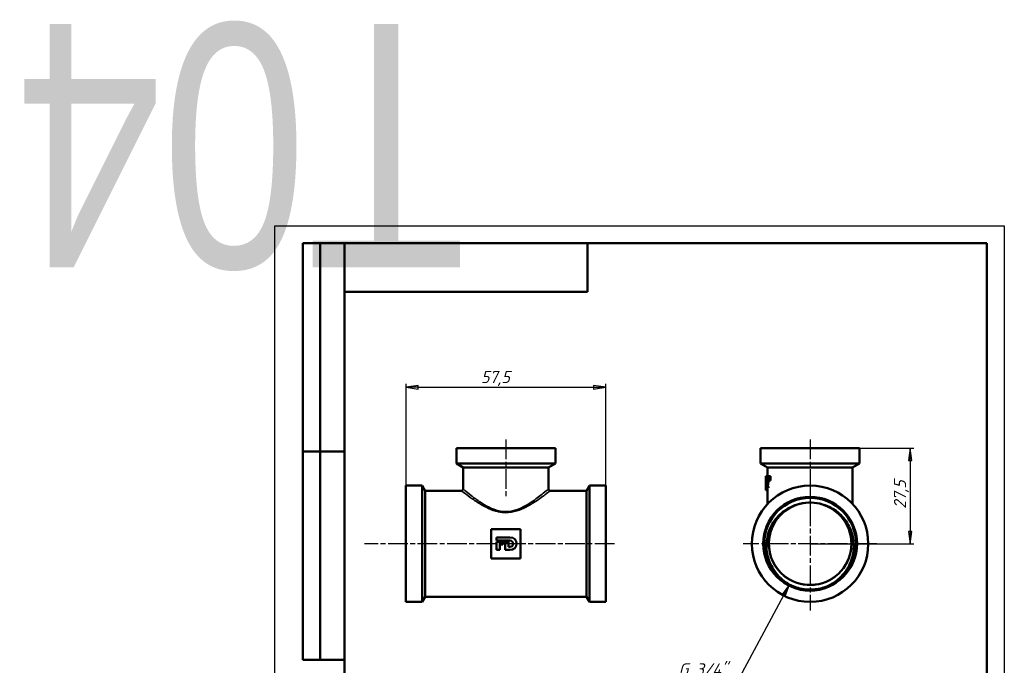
# Model space of a CAD drawing. Header units: millimetres. Extents: x -73 to 420, y -69 to 356.
# Tile 6 of 7: x -73 to 210, y 170 to 356. Entities that reach past the tile are written whole.
import ezdxf
from ezdxf.enums import TextEntityAlignment as Align

# ---------------------------------------------------------------- set-up
doc = ezdxf.new("R2018")
doc.units = ezdxf.units.MM
doc.linetypes.add('CHAIN', pattern=[0.7087, 0.4724, -0.0591, 0.1181, -0.0591])
for name, color, linetype, lineweight in [('Видимые тонкие (ГОСТ)', 7, 'Continuous', 35), ('Видимый контур (ГОСТ)', 7, 'Continuous', 50), ('Кромка (ГОСТ)', 7, 'Continuous', 50), ('Маркер центра (ГОСТ)', 7, 'Continuous', 25), ('Обозначение (ГОСТ)', 7, 'Continuous', 25), ('Осевая линия (ГОСТ)', 7, 'Continuous', 25), ('Размер (ГОСТ)', 7, 'Continuous', 25), ('Эскизная геометрия (ГОСТ)', 7, 'Continuous', 50)]:
    doc.layers.add(name, color=color, linetype=linetype, lineweight=lineweight)
doc.styles.get("Standard").update_dxf_attribs({"font": 'GOST Common Italic.ttf'})
doc.styles.add('Обычный текст (ГОСТ)', font='GOST Common Italic.ttf')
doc.dimstyles.new('Обычный (ГОСТ)', dxfattribs={"dimtxt": 3.5, "dimasz": 3.5, "dimexe": 1, "dimexo": 0, "dimgap": 0.5, "dimtad": 1, "dimrnd": 1e-08, "dimtxsty": 'Обычный текст (ГОСТ)', "dimblk": 'Filled-1', "dimcen": 0.09, "dimdle": 15, "dimclrd": 256, "dimclre": 256, "dimclrt": 256, "dimazin": 2, "dimtfac": 0.714286, "dimtdec": 3, "dimtmove": 0, "dimatfit": 3, "dimfxl": 1, "dimtolj": 1, "dimlwd": 25, "dimlwe": 25, "dimarcsym": 0})

# ---------------------------------------------------------------- blocks, each defined once
blk = doc.blocks.new('ГОСТ - Доп. графы 2')
at = {"layer": 'Эскизная геометрия (ГОСТ)'}
for p, q in [((-12, 0), (-12, 120)), ((-12, 120), (0, 120)), ((-7, 0), (-7, 120)), ((-12, 60), (0, 60)), ((0, 0), (-12, 0))]:
    blk.add_line(p, q, dxfattribs=at)
at = {"layer": 'Обозначение (ГОСТ)', "lineweight": 30, "width": 0.8, "flags": 17}
for tag, p in [('Первичная_применяемость', (-3.65, 90.03)), ('Справочный_номер', (-3.55, 30.02))]:
    blk.add_attdef(tag, text='', height=3.17, rotation=90, dxfattribs=at).set_placement(p, align=Align.MIDDLE_CENTER)
blk = doc.blocks.new('ГОСТ - Доп. графы 3')
at = {"layer": 'Эскизная геометрия (ГОСТ)'}
for p, q in [((0, 0), (70, 0)), ((70, 0), (70, -14)), ((70, -14), (0, -14))]:
    blk.add_line(p, q, dxfattribs=at)
at = {"layer": 'Обозначение (ГОСТ)', "lineweight": 30, "width": 0.8}
blk.add_attdef('ОБОЗНАЧЕНИЕ', text='', height=5, rotation=180, dxfattribs=at).set_placement((34.94, -6.97), align=Align.MIDDLE_CENTER)
blk = doc.blocks.new('Рамки ГОСТ_ граница 297x210')
at = {"layer": 'Кромка (ГОСТ)', "lineweight": 25}
for p, q in [((0, 0), (0, 297)), ((0, 297), (210, 297)), ((210, 297), (210, 0)), ((210, 0), (0, 0))]:
    blk.add_line(p, q, dxfattribs=at)
at = {"layer": 'Кромка (ГОСТ)'}
for p, q in [((205, 292), (20, 292)), ((20, 292), (20, 5)), ((205, 5), (205, 292)), ((20, 5), (205, 5))]:
    blk.add_line(p, q, dxfattribs=at)
blk = doc.blocks.new('Filled-1')
at = {"color": 0}
for p, q in [((0, 0), (-1, 0.143)), ((-1, 0.143), (-1, -0.143)), ((-1, 0), (0, 0)), ((-1, -0.143), (0, 0))]:
    blk.add_line(p, q, dxfattribs=at)
at = {"color": 0, "flags": 128}
blk.add_lwpolyline([(-1, -0.143), (0, 0), (-1, 0.143), (-1, -0.143)], dxfattribs=at)
at = {"color": 0}
blk.add_solid([(-1, -0.143), (0, 0), (-1, 0.143), (-1, -0.143)], dxfattribs=at)
blk = doc.blocks.new('*D8')
at = {"layer": 'Defpoints', "color": 0, "linetype": 'Continuous', "transparency": 16777216}
for p in [(95.24, 250.52), (37.74, 222.2), (95.24, 222.2)]:
    blk.add_point(p, dxfattribs=at)
at = {"layer": 'Размер (ГОСТ)', "linetype": 'Continuous', "lineweight": 25, "transparency": 16777216}
for p, q in [((37.74, 222.2), (37.74, 251.52)), ((41.24, 250.52), (91.74, 250.52)), ((95.24, 222.2), (95.24, 251.52))]:
    blk.add_line(p, q, dxfattribs=at)
at = {"layer": 'Размер (ГОСТ)', "linetype": 'Continuous', "lineweight": 25, "transparency": 16777216, "xscale": 3.5, "yscale": 3.5, "zscale": 3.5, "rotation": 180}
blk.add_blockref('Filled-1', (37.74, 250.52), dxfattribs=at)
at = {"layer": 'Размер (ГОСТ)', "linetype": 'Continuous', "lineweight": 25, "transparency": 16777216, "xscale": 3.5, "yscale": 3.5, "zscale": 3.5}
blk.add_blockref('Filled-1', (95.24, 250.52), dxfattribs=at)
at = {"layer": 'Размер (ГОСТ)', "linetype": 'Continuous', "lineweight": 25, "transparency": 16777216, "insert": (59.33, 255.22), "char_height": 3.5, "attachment_point": 1, "style": 'Обычный текст (ГОСТ)'}
blk.add_mtext('\\A1;57,5', dxfattribs=at)
blk = doc.blocks.new('*D9')
at = {"layer": 'Defpoints', "color": 0, "linetype": 'Continuous', "transparency": 16777216}
for p in [(168.34, 232.95), (154.09, 205.45), (182.92, 205.45)]:
    blk.add_point(p, dxfattribs=at)
at = {"layer": 'Размер (ГОСТ)', "linetype": 'Continuous', "lineweight": 25, "transparency": 16777216}
for p, q in [((168.34, 232.95), (183.92, 232.95)), ((182.92, 229.45), (182.92, 208.95)), ((154.09, 205.45), (183.92, 205.45))]:
    blk.add_line(p, q, dxfattribs=at)
at = {"layer": 'Размер (ГОСТ)', "linetype": 'Continuous', "lineweight": 25, "transparency": 16777216, "xscale": 3.5, "yscale": 3.5, "zscale": 3.5}
for p, rotation in [((182.92, 232.95), 90), ((182.92, 205.45), 270)]:
    blk.add_blockref('Filled-1', p, dxfattribs=dict(at, rotation=rotation))
at = {"layer": 'Размер (ГОСТ)', "linetype": 'Continuous', "lineweight": 25, "transparency": 16777216, "insert": (178.22, 215.54), "char_height": 3.5, "attachment_point": 1, "rotation": 90, "style": 'Обычный текст (ГОСТ)'}
blk.add_mtext('\\A1;27,5', dxfattribs=at)
blk = doc.blocks.new('*D10')
at = {"layer": 'Defpoints', "color": 0, "linetype": 'Continuous', "transparency": 16777216}
for p in [(154.08, 204.77), (148.16, 193.71)]:
    blk.add_point(p, dxfattribs=at)
at = {"layer": 'Размер (ГОСТ)', "linetype": 'Continuous', "lineweight": 25, "transparency": 16777216}
for p, q in [((133.87, 167), (146.51, 190.63)), ((114.06, 167), (133.87, 167))]:
    blk.add_line(p, q, dxfattribs=at)
blk.add_arc((154.08, 204.77), 12.55, 238.697, 246.413, dxfattribs=at)
at = {"layer": 'Размер (ГОСТ)', "linetype": 'Continuous', "lineweight": 25, "transparency": 16777216, "xscale": 3.5, "yscale": 3.5, "zscale": 3.5, "rotation": 61.84628156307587}
blk.add_blockref('Filled-1', (148.16, 193.71), dxfattribs=at)
at = {"layer": 'Размер (ГОСТ)', "linetype": 'Continuous', "lineweight": 25, "transparency": 16777216, "insert": (114.06, 171), "char_height": 3.5, "attachment_point": 1, "style": 'Обычный текст (ГОСТ)'}
blk.add_mtext('\\A1; \\fGOST Common|b0|i1;\\H3.5000;G 3/4"', dxfattribs=at)

msp = doc.modelspace()

# ---------------------------------------------------------------- linework, layer by layer
at = {"layer": 'Видимые тонкие (ГОСТ)'}
for p, q in [((141.3959, 224.332), (141.4969, 224.332)), ((141.5027, 222.7522), (142.0094, 222.7522)), ((141.5784, 223.2942), (142.0884, 223.2942)), ((141.6118, 223.9287), (141.7624, 223.9287)), ((66.4856, 214.3982), (66.4856, 214.6918))]:
    msp.add_line(p, q, dxfattribs=at)
for points, knots in [([(66.4856, 214.6918), (65.7853, 214.6918), (65.0861, 214.7809), (63.4507, 215.1677), (62.5425, 215.532), (60.7862, 216.3991), (59.9449, 216.9107), (58.2173, 218.0535), (57.3647, 218.6876), (55.7714, 219.919), (55.0851, 220.4862), (54.3871, 221.0667), (54.2389, 221.1915), (54.2375, 221.1931)], [0, 0, 0, 0, 0.20356304, 0.20356304, 0.49427948, 0.49427948, 0.80873926, 0.80873926, 1.19702411, 1.19702411, 1.6599564, 1.6599564, 1.98033675, 1.98033675, 1.98033675, 1.98033675]), ([(78.7336, 221.1929), (78.7342, 221.1936), (78.6959, 221.1617), (78.4128, 220.9239), (77.9405, 220.5266), (76.4972, 219.3669), (75.4633, 218.5568), (73.5766, 217.2641), (72.8419, 216.7932), (71.2571, 215.9177), (70.4053, 215.5118), (68.5404, 214.8891), (67.5163, 214.6918), (66.4856, 214.6918)], [5.94103759, 5.94103759, 5.94103759, 5.94103759, 6.10603546, 6.10603546, 6.53988519, 6.53988519, 7.04977894, 7.04977894, 7.33579414, 7.33579414, 7.62180933, 7.62180933, 7.92140101, 7.92140101, 7.92140101, 7.92140101]), ([(53.7375, 220.6932), (53.739, 220.6916), (53.8933, 220.5708), (54.6197, 220.0087), (55.3341, 219.4595), (56.9924, 218.2672), (57.8798, 217.6533), (59.6779, 216.5467), (60.5536, 216.0514), (62.3816, 215.2118), (63.3268, 214.859), (65.029, 214.4845), (65.7567, 214.3982), (66.4856, 214.3982)], [-1.98033675, -1.98033675, -1.98033675, -1.98033675, -1.6599564, -1.6599564, -1.19702411, -1.19702411, -0.80873926, -0.80873926, -0.49427948, -0.49427948, -0.20356304, -0.20356304, 0, 0, 0, 0]), ([(66.4856, 214.3982), (67.5584, 214.3982), (68.6242, 214.5893), (70.5652, 215.1922), (71.4518, 215.5853), (73.1013, 216.433), (73.866, 216.8889), (75.8297, 218.1405), (76.9059, 218.925), (78.408, 220.0479), (78.8996, 220.4325), (79.1943, 220.6627), (79.2341, 220.6936), (79.2335, 220.693)], [-7.92140101, -7.92140101, -7.92140101, -7.92140101, -7.62180933, -7.62180933, -7.33579414, -7.33579414, -7.04977894, -7.04977894, -6.53988519, -6.53988519, -6.10603546, -6.10603546, -5.94103759, -5.94103759, -5.94103759, -5.94103759]), ([(160.0714, 215.8093), (162.5518, 214.3778), (164.4866, 212.0258), (165.4129, 209.3159), (166.3392, 206.6064), (166.2492, 203.5625), (165.1646, 200.9124), (164.08, 198.2626), (162.0104, 196.0293), (159.4506, 194.7467), (156.891, 193.4642), (153.8636, 193.1432), (151.092, 193.8604), (148.3208, 194.5776), (145.8293, 196.3265), (144.2131, 198.6892), (142.5991, 201.0488), (141.872, 204.0002), (142.2051, 206.8396), (142.5507, 209.7854), (144.0376, 212.5825), (146.2862, 214.5168), (146.8347, 214.9887), (147.4272, 215.4081), (148.0527, 215.7712)], [0.52343247, 0.52343247, 0.52343247, 0.52343247, 1.24140012, 1.24140012, 1.24140012, 1.95928632, 1.95928632, 1.95928632, 2.67709224, 2.67709224, 2.67709224, 3.39481903, 3.39481903, 3.39481903, 4.11246787, 4.11246787, 4.11246787, 4.8291851, 4.8291851, 4.8291851, 5.57277801, 5.57277801, 5.57277801, 5.75418181, 5.75418181, 5.75418181, 5.75418181]), ([(160.6797, 194.0908), (158.0246, 192.5498), (154.8183, 191.9826), (151.7957, 192.5191), (150.3107, 192.7826), (148.8759, 193.3116), (147.5676, 194.0614)], [2.61572767, 2.61572767, 2.61572767, 2.61572767, 3.31725562, 3.31725562, 3.31725562, 3.66188661, 3.66188661, 3.66188661, 3.66188661])]:
    msp.add_open_spline(points, degree=3, knots=knots, dxfattribs=at)
at = {"layer": 'Видимый контур (ГОСТ)'}
for p, q in [((52.2356, 232.9451), (80.7356, 232.9451)), ((52.2356, 232.9451), (52.2356, 228.5998)), ((80.7356, 232.9451), (80.7356, 228.5998)), ((139.8399, 232.9451), (168.3399, 232.9451)), ((139.8399, 232.9451), (139.8399, 228.5998)), ((168.3399, 232.9451), (168.3399, 228.5998)), ((52.2356, 228.5998), (80.7356, 228.5998)), ((54.2356, 227.4451), (52.2356, 228.5998)), ((54.2356, 227.4451), (78.7356, 227.4451)), ((54.2356, 227.4451), (54.2356, 221.1951)), ((78.7356, 227.4451), (80.7356, 228.5998)), ((78.7356, 227.4451), (78.7356, 221.1951)), ((139.8399, 228.5998), (168.3399, 228.5998)), ((141.8399, 227.4451), (139.8399, 228.5998)), ((141.8399, 227.4451), (166.3399, 227.4451)), ((141.8399, 227.4451), (141.8399, 224.8741)), ((166.3399, 227.4451), (168.3399, 228.5998)), ((166.3399, 227.4451), (166.3399, 216.8688)), ((141.3399, 224.6122), (141.3399, 223.4374)), ((141.3402, 224.8741), (141.3477, 224.8741)), ((141.3477, 224.8741), (141.7439, 224.8741)), ((141.3691, 224.6095), (141.3691, 224.1574)), ((141.3707, 224.1574), (141.3691, 224.1574)), ((141.3707, 224.1574), (141.5205, 224.1574)), ((141.4502, 224.7996), (141.7454, 224.7996)), ((141.7439, 224.8741), (141.8733, 224.8741)), ((141.8733, 224.8741), (141.9789, 224.8741)), ((141.9789, 224.8741), (142.1419, 224.8741)), ((142.1419, 224.8741), (142.677, 224.8741)), ((37.7356, 222.1951), (37.7356, 188.6951)), ((42.3696, 222.1951), (37.7356, 222.1951)), ((42.3696, 222.1951), (42.3696, 188.6951)), ((43.2356, 220.6951), (42.3696, 222.1951)), ((89.7356, 220.6951), (90.6016, 222.1951)), ((90.6016, 222.1951), (90.6016, 188.6951)), ((95.2356, 222.1951), (90.6016, 222.1951)), ((95.2356, 222.1951), (95.2356, 188.6951)), ((141.3647, 222.0123), (141.3647, 221.5628)), ((141.64, 221.5628), (141.3647, 221.5628)), ((141.3959, 221.9301), (141.64, 221.9301)), ((141.64, 221.5628), (141.64, 221.9301)), ((141.64, 221.9301), (142.1526, 221.9301)), ((141.64, 221.5628), (142.1526, 221.5628)), ((141.846, 223.641), (141.7681, 223.641)), ((141.8399, 221.5628), (141.8399, 216.8688)), ((141.846, 223.641), (142.0097, 223.641)), ((142.1079, 223.641), (142.0097, 223.641)), ((142.1079, 223.641), (142.6414, 223.641)), ((142.1526, 221.9301), (142.1526, 221.5628)), ((43.2356, 220.6951), (43.2356, 190.1951)), ((53.7356, 220.6951), (43.2356, 220.6951)), ((89.7356, 220.6951), (79.2356, 220.6951)), ((89.7356, 220.6951), (89.7356, 190.1951)), ((141.3647, 220.8743), (141.8399, 220.8743)), ((70.7227, 209.6822), (62.2485, 209.6822)), ((62.2485, 209.6822), (62.2485, 201.208)), ((63.7586, 206.3793), (63.7586, 207.2426)), ((63.7586, 207.2426), (67.6111, 207.2426)), ((70.7227, 201.208), (70.7227, 209.6822)), ((67.6258, 206.3793), (63.7586, 206.3793)), ((63.7586, 205.9755), (65.9475, 205.9755)), ((63.7586, 203.6882), (63.7586, 205.9755)), ((64.7351, 205.203), (64.7351, 203.6882)), ((65.6197, 205.203), (64.7351, 205.203)), ((65.9475, 205.9755), (65.6197, 205.203)), ((66.2513, 205.9755), (67.2281, 205.9755)), ((66.2513, 203.6882), (66.2513, 205.9755)), ((67.2281, 205.9755), (67.2281, 204.5615)), ((67.2281, 204.5615), (67.6258, 204.5615)), ((64.7351, 203.6882), (63.7586, 203.6882)), ((67.5905, 203.6882), (66.2513, 203.6882)), ((62.2485, 201.208), (70.7227, 201.208)), ((43.2356, 190.1951), (42.3696, 188.6951)), ((89.7356, 190.1951), (43.2356, 190.1951)), ((89.7356, 190.1951), (90.6016, 188.6951)), ((42.3696, 188.6951), (37.7356, 188.6951)), ((95.2356, 188.6951), (90.6016, 188.6951))]:
    msp.add_line(p, q, dxfattribs=at)
for radius in [16.75, 13.5, 13.22, 13.22]:
    msp.add_circle((154.0899, 205.4451), radius, dxfattribs=at)
for centre, radius, start, end in [((53.7356, 221.1951), 0.5, 270, 0), ((79.2356, 221.1951), 0.5, 180, 270), ((154.0899, 205.4451), 11.8748, 88.476614, 91.842582)]:
    msp.add_arc(centre, radius, start, end, dxfattribs=at)
for centre, major_axis, ratio, start_param, end_param in [((154.0899, 223.4374), (0, 41.1009), 0.31021195, 1.53583397, 1.63319687), ((154.0899, 224.6122), (0, 41.2718), 0.30892742, 1.56445134, 1.57079633), ((154.0899, 267.3288), (0, -170), 0.075, 4.96479441, 4.97229239), ((154.0899, 176.2197), (0, 170), 0.075, 1.28053572, 1.28809723), ((154.0899, 278.0154), (0, -170), 0.075, 5.03031368, 5.03795936), ((154.0899, 165.5332), (0, 170), 0.075, 1.21422425, 1.22195338), ((154.0899, 165.5332), (0, 163.3333), 0.075, 1.19897651, 1.20706691)]:
    msp.add_ellipse(centre, major_axis=major_axis, ratio=ratio, start_param=start_param, end_param=end_param, dxfattribs=at)
for points, knots in [([(141.4502, 224.7996), (141.4171, 224.7996), (141.3916, 224.7371), (141.3725, 224.6324), (141.3707, 224.6214), (141.3691, 224.6095)], [-0.0838900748, -0.0838900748, -0.0838900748, -0.0838900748, -0.0081170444, -0.0081170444, 0, 0, 0, 0]), ([(141.3707, 224.1574), (141.3731, 224.1822), (141.3762, 224.2089), (141.382, 224.255), (141.3859, 224.2835), (141.393, 224.3194), (141.3944, 224.3259), (141.3959, 224.332)], [-0.0469647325, -0.0469647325, -0.0469647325, -0.0469647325, -0.0261613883, -0.0261613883, -0.0050061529, -0.0050061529, 0, 0, 0, 0]), ([(141.3959, 224.332), (141.4062, 224.3776), (141.4206, 224.4211), (141.4412, 224.4316), (141.4437, 224.4322), (141.4462, 224.4322)], [-0.049928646, -0.049928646, -0.049928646, -0.049928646, -0.0058681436, -0.0058681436, 0, 0, 0, 0]), ([(141.4462, 224.4322), (141.4546, 224.4322), (141.4634, 224.4251), (141.4806, 224.392), (141.4887, 224.3681), (141.4985, 224.3249), (141.5006, 224.3147), (141.5027, 224.3038)], [-0.0423215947, -0.0423215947, -0.0423215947, -0.0423215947, -0.022855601, -0.022855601, -0.005053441, -0.005053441, 0, 0, 0, 0]), ([(141.6118, 223.9287), (141.6118, 224.0265), (141.6094, 224.1242), (141.5986, 224.3039), (141.5907, 224.3836), (141.5712, 224.5199), (141.5571, 224.598), (141.5189, 224.7275), (141.4991, 224.7652), (141.47, 224.795), (141.4598, 224.7996), (141.4502, 224.7996)], [-0.187274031, -0.187274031, -0.187274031, -0.187274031, -0.140639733, -0.140639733, -0.097758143, -0.097758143, -0.059708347, -0.059708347, -0.021769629, -0.021769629, 0, 0, 0, 0]), ([(141.5027, 224.3038), (141.5062, 224.285), (141.5094, 224.264), (141.5153, 224.217), (141.5178, 224.1914), (141.5238, 224.117), (141.5273, 224.0555), (141.5288, 223.9496), (141.529, 223.9276), (141.529, 223.9056)], [-0.0602863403, -0.0602863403, -0.0602863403, -0.0602863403, -0.0463232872, -0.0463232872, -0.03188267, -0.03188267, -0.0065943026, -0.0065943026, 0, 0, 0, 0]), ([(141.4358, 222.7753), (141.4244, 222.6734), (141.3979, 222.4608), (141.3694, 222.0797), (141.367, 222.046), (141.3647, 222.0123)], [-0.166363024, -0.166363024, -0.166363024, -0.166363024, -0.014758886, -0.014758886, 0, 0, 0, 0]), ([(141.3959, 221.9301), (141.4059, 222.0291), (141.4177, 222.1345), (141.4484, 222.3767), (141.4656, 222.4987), (141.4916, 222.6768), (141.4971, 222.7144), (141.5027, 222.7522)], [-0.121039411, -0.121039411, -0.121039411, -0.121039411, -0.074220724, -0.074220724, -0.015491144, -0.015491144, 0, 0, 0, 0]), ([(141.529, 223.9056), (141.529, 223.8317), (141.5275, 223.7588), (141.5217, 223.6131), (141.5173, 223.5422), (141.5055, 223.3934), (141.4902, 223.2461), (141.4504, 222.9039), (141.4429, 222.8387), (141.4358, 222.7753)], [-0.31805615, -0.31805615, -0.31805615, -0.31805615, -0.227796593, -0.227796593, -0.135230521, -0.135230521, -0.025809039, -0.025809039, 0, 0, 0, 0]), ([(141.5027, 222.7522), (141.5142, 222.8277), (141.5259, 222.9053), (141.5468, 223.0458), (141.5584, 223.1239), (141.5731, 223.247), (141.5758, 223.2705), (141.5784, 223.2942)], [-0.0900846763, -0.0900846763, -0.0900846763, -0.0900846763, -0.0437106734, -0.0437106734, -0.0081924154, -0.0081924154, 0, 0, 0, 0]), ([(141.5784, 223.2942), (141.5874, 223.3736), (141.5947, 223.4575), (141.6049, 223.6161), (141.6096, 223.7095), (141.6116, 223.8667), (141.6118, 223.8977), (141.6118, 223.9287)], [-0.0942588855, -0.0942588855, -0.0942588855, -0.0942588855, -0.0472682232, -0.0472682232, -0.0093006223, -0.0093006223, 0, 0, 0, 0]), ([(142.0094, 222.7522), (141.9866, 222.6046), (141.965, 222.4604), (141.9329, 222.2275), (141.9129, 222.0705), (141.8982, 221.9301)], [0, 0, 0, 0, 0.060482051, 0.060482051, 0.101288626, 0.101288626, 0.101288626, 0.101288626]), ([(142.0884, 223.2942), (142.0775, 223.1983), (142.0649, 223.1078), (142.0484, 223.0008), (142.0406, 222.9506), (142.0234, 222.8409), (142.0164, 222.7962), (142.0094, 222.7522)], [0, 0, 0, 0, 0.0330874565, 0.0330874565, 0.0417609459, 0.0417609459, 0.0478888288, 0.0478888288, 0.0478888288, 0.0478888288]), ([(142.1167, 223.641), (142.1158, 223.6221), (142.1148, 223.6033), (142.1103, 223.5274), (142.103, 223.4181), (142.0884, 223.2942)], [0.0289946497, 0.0289946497, 0.0289946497, 0.0289946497, 0.0348114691, 0.0348114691, 0.0526793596, 0.0526793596, 0.0526793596, 0.0526793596]), ([(147.5635, 194.0543), (146.1303, 194.9579), (144.8859, 196.1307), (142.937, 198.8675), (142.2427, 200.399), (141.4915, 203.6161), (141.4316, 205.2682), (141.9492, 208.474), (142.5111, 209.9985), (143.9235, 212.3047), (144.6179, 213.1576), (146.2075, 214.6443), (147.0929, 215.2739), (148.0508, 215.7758)], [0, 0, 0, 0, 0.5082917, 0.5082917, 1.00832179, 1.00832179, 1.50008757, 1.50008757, 1.98358631, 1.98358631, 2.31256097, 2.31256097, 2.63755813, 2.63755813, 2.63755813, 2.63755813]), ([(153.7086, 217.3118), (151.2748, 217.2271), (148.8678, 216.3849), (146.9247, 214.9146), (144.6353, 213.1822), (143.0105, 210.5929), (142.4465, 207.7779), (141.8842, 204.9713), (142.3812, 201.9655), (143.8168, 199.4892), (145.2488, 197.0193), (147.6018, 195.0979), (150.3081, 194.1887), (153.0086, 193.2814), (156.0372, 193.3897), (158.666, 194.4875), (161.3132, 195.593), (163.5314, 197.6927), (164.7803, 200.2754), (166.0226, 202.8442), (166.2954, 205.8679), (165.5331, 208.6176), (164.7677, 211.3782), (162.9655, 213.8381), (160.5639, 215.3999), (158.7388, 216.5869), (156.582, 217.2578), (154.4056, 217.3157)], [-6.25102619, -6.25102619, -6.25102619, -6.25102619, -5.63542954, -5.63542954, -5.63542954, -4.91011732, -4.91011732, -4.91011732, -4.18698512, -4.18698512, -4.18698512, -3.46571511, -3.46571511, -3.46571511, -2.74599791, -2.74599791, -2.74599791, -2.02122507, -2.02122507, -2.02122507, -1.30035082, -1.30035082, -1.30035082, -0.57661542, -0.57661542, -0.57661542, -0.02658809, -0.02658809, -0.02658809, -0.02658809]), ([(148.0508, 215.7758), (148.6051, 216.0662), (149.4092, 216.4552), (151.5034, 217.0964), (152.5993, 217.2793), (153.7081, 217.3138)], [0, 0, 0, 0, 0.187728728, 0.187728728, 0.381799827, 0.381799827, 0.381799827, 0.381799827]), ([(154.4056, 217.3157), (155.5144, 217.2874), (156.6113, 217.1107), (158.7091, 216.4812), (159.5154, 216.0967), (160.0714, 215.8093)], [0.031178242, 0.031178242, 0.031178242, 0.031178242, 0.364442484, 0.364442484, 0.686914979, 0.686914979, 0.686914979, 0.686914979]), ([(160.0714, 215.8093), (161.4663, 215.0883), (162.7056, 214.0996), (164.7578, 211.6844), (165.5428, 210.2744), (166.5419, 207.2075), (166.7363, 205.5769), (166.4921, 202.3042), (166.0453, 200.6945), (164.7859, 198.1773), (164.1289, 197.2156), (162.5679, 195.4827), (161.6684, 194.7219), (160.6797, 194.0908)], [0, 0, 0, 0, 0.4710899, 0.4710899, 0.950435, 0.950435, 1.43803249, 1.43803249, 1.93387959, 1.93387959, 2.28117807, 2.28117807, 2.63244562, 2.63244562, 2.63244562, 2.63244562]), ([(154.1268, 192.2254), (152.7769, 192.2216), (151.432, 192.4323), (149.0876, 193.1998), (148.2219, 193.6391), (147.5635, 194.0543)], [0, 0, 0, 0, 0.404956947, 0.404956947, 0.741287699, 0.741287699, 0.741287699, 0.741287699]), ([(160.6797, 194.0908), (160.1479, 193.7513), (159.2747, 193.2661), (156.8206, 192.4473), (155.4768, 192.2291), (154.1268, 192.2254)], [0, 0, 0, 0, 0.189291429, 0.189291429, 0.39515423, 0.39515423, 0.39515423, 0.39515423])]:
    msp.add_open_spline(points, degree=3, knots=knots, dxfattribs=at)
for points in [[(67.6111, 207.2426), (68.8694, 207.2426), (69.5991, 206.5115), (69.5991, 205.4759)], [(69.5991, 205.4759), (69.5991, 204.4502), (68.8588, 203.6882), (67.5905, 203.6882)], [(68.5976, 205.4703), (68.5976, 206.0395), (68.2098, 206.3793), (67.6258, 206.3793)], [(67.6258, 204.5615), (68.2098, 204.5615), (68.5976, 204.8876), (68.5976, 205.4703)]]:
    msp.add_open_spline(points, degree=3, dxfattribs=at)
at = {"layer": 'Маркер центра (ГОСТ)', "linetype": 'CHAIN', "ltscale": 11.993792}
for p, q in [((154.0899, 224.6951), (154.0899, 186.1951)), ((154.0899, 224.6951), (154.0899, 186.1951)), ((173.3399, 205.4451), (134.8399, 205.4451)), ((173.3399, 205.4451), (134.8399, 205.4451))]:
    msp.add_line(p, q, dxfattribs=at)
at = {"layer": 'Осевая линия (ГОСТ)', "linetype": 'CHAIN', "ltscale": 11.993792}
for p, q in [((66.4856, 235.4451), (66.4856, 218.6951)), ((154.0899, 235.4451), (154.0899, 212.1918)), ((97.7356, 205.4451), (25.7575, 205.4451))]:
    msp.add_line(p, q, dxfattribs=at)

# ---------------------------------------------------------------- block references
ref = msp.add_blockref('ГОСТ - Доп. графы 3', (20, 292))
lines = msp.add_mtext('\\W0.8000;T04', dxfattribs={"layer": 'Обозначение (ГОСТ)', "insert": (54.9421, 285.0324), "char_height": 70.124838, "attachment_point": 1, "rotation": 180})
ref.add_attrib('ОБОЗНАЧЕНИЕ', '', (54.9421, 285.0324)).embed_mtext(lines)
for name, p in [('Рамки ГОСТ_ граница 297x210', (0, 0)), ('ГОСТ - Доп. графы 2', (20, 172))]:
    msp.add_blockref(name, p)

# ---------------------------------------------------------------- dimensions: what is measured, and where the dimension line sits
at = {"layer": 'Размер (ГОСТ)', "linetype": 'Continuous', "lineweight": 25}
dim = msp.add_linear_dim(base=(95.2356, 250.5248), p1=(37.7356, 222.1951), p2=(95.2356, 222.1951), dimstyle='Обычный (ГОСТ)', override={"dimgap": 0.5, "dimdec": 2, "dimtol": 0, "dimlim": 0, "dimtp": 0, "dimtm": 0, "dimtdec": 3, "dimtofl": 0, "dimatfit": 1}, dxfattribs=at)
dim.commit()
dim.dimension.update_dxf_attribs({"geometry": '*D8', "text_midpoint": (63.7356, 250.5248), "dimtype": 160})
dim = msp.add_linear_dim(base=(182.9212, 205.4451), p1=(168.3399, 232.9451), p2=(154.0899, 205.4451), angle=90, dimstyle='Обычный (ГОСТ)', override={"dimgap": 0.5, "dimdec": 2, "dimtol": 0, "dimlim": 0, "dimtp": 0, "dimtm": 0, "dimtdec": 3, "dimtofl": 0, "dimatfit": 1}, dxfattribs=at)
dim.commit()
dim.dimension.update_dxf_attribs({"geometry": '*D9', "text_midpoint": (182.9212, 219.9451), "dimtype": 160})
dim = msp.add_radius_dim(center=(154.0821, 204.7743), mpoint=(148.1623, 193.7123), text=' \\fGOST Common|b0|i1;\\H3.5000;G 3/4"', dimstyle='Обычный (ГОСТ)', override={"dimgap": 0.5, "dimtih": 1, "dimtoh": 1, "dimdec": 2, "dimlfac": 1, "dimcen": 0, "dimtol": 0, "dimlim": 0, "dimtp": 0, "dimtm": 0, "dimtdec": 3, "dimtofl": 0}, dxfattribs=at)
dim.commit()
dim.dimension.update_dxf_attribs({"geometry": '*D10', "text_midpoint": (122.0419, 167.0004), "dimtype": 164})

doc.saveas('drawing.dxf')
